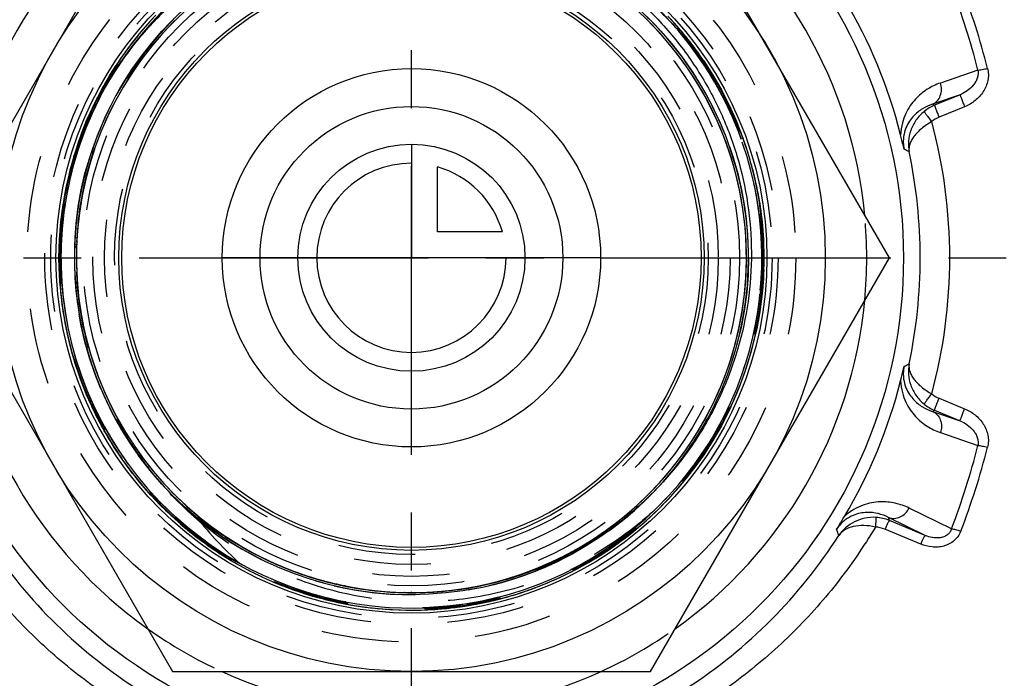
# Model space of a CAD drawing. Header units: millimetres. Extents: x 399 to 601, y 366 to 634.
# Tile 8 of 11: x 467 to 550, y 464 to 520. Entities that reach past the tile are written whole.
import ezdxf

# ---------------------------------------------------------------- set-up
doc = ezdxf.new("R2010")
doc.units = ezdxf.units.MM
doc.header["$LTSCALE"] = 65.185185
doc.linetypes.add('CENTER', pattern=[0.6, 0.375, -0.075, 0.075, -0.075])
doc.linetypes.add('HIDDEN', pattern=[0.2, 0.1, -0.1])
for name, color, linetype in [('ACHSEN_S', 7, 'CONTINUOUS'), ('FASEN', 7, 'CONTINUOUS'), ('FLAECHEN', 7, 'CONTINUOUS'), ('KONST.EL_MIT_GEO', 7, 'CONTINUOUS'), ('KURVEN', 7, 'CONTINUOUS')]:
    doc.layers.add(name, color=color, linetype=linetype)

msp = doc.modelspace()

# ---------------------------------------------------------------- linework, layer by layer
at = {"layer": 'ACHSEN_S', "color": 2, "linetype": 'CENTER'}
for p, q in [((500, 366), (500, 634)), ((398.75, 500), (601.25, 500))]:
    msp.add_line(p, q, dxfattribs=at)
at = {"layer": 'FASEN', "color": 7, "linetype": 'Continuous'}
msp.add_circle((500, 500), 41.605, dxfattribs=at)
for start, end in [(125.38464, 174.6153), (5.3847, 54.61536), (185.3847, 234.61536), (305.38464, 354.6153), (245.38455, 294.61545)]:
    msp.add_arc((500, 500), 38.5, start, end, dxfattribs=at)
at = {"layer": 'FASEN', "color": 8, "linetype": 'HIDDEN'}
for start, end in [(354.6153, 5.3847), (234.61536, 245.38455), (294.61545, 305.38464)]:
    msp.add_arc((500, 500), 38.5, start, end, dxfattribs=at)
at = {"layer": 'FLAECHEN', "color": 8, "linetype": 'HIDDEN'}
for radius in [29.805, 26.95, 25.1]:
    msp.add_circle((500, 500), radius, dxfattribs=at)
at = {"layer": 'FLAECHEN', "color": 7, "linetype": 'Continuous'}
msp.add_circle((500, 500), 24.5, dxfattribs=at)
at = {"layer": 'KONST.EL_MIT_GEO', "color": 7, "linetype": 'Continuous'}
for p, q in [((479.793, 535), (459.585, 500)), ((540.415, 500), (520.207, 535)), ((547.899, 515.88), (544.728, 514.785)), ((546.399, 513.797), (544.068, 512.993)), ((546.399, 513.797), (544.237, 512.904)), ((544.237, 512.904), (544.068, 512.993)), ((546.782, 512.773), (544.619, 511.887)), ((471.686, 500.964), (471.687, 500.991)), ((471.692, 501.106), (471.692, 501.125)), ((459.585, 500), (479.793, 465)), ((520.207, 465), (540.415, 500)), ((544.619, 488.113), (546.782, 487.227)), ((544.068, 487.007), (544.237, 487.096)), ((544.237, 487.096), (546.399, 486.203)), ((544.068, 487.007), (546.399, 486.203)), ((544.728, 485.215), (547.899, 484.12)), ((545.681, 477.076), (542.082, 478.827)), ((540.426, 477.777), (540.348, 478.026)), ((543.451, 476.515), (540.348, 478.026)), ((543.451, 476.515), (540.426, 477.777)), ((481.722, 476.5), (481.546, 476.635)), ((481.889, 476.374), (481.722, 476.5)), ((482.046, 476.257), (481.889, 476.374)), ((482.196, 476.147), (482.046, 476.257)), ((543.069, 475.783), (540.043, 477.036)), ((482.338, 476.044), (482.196, 476.147)), ((482.473, 475.947), (482.338, 476.044)), ((482.603, 475.855), (482.473, 475.947)), ((482.728, 475.768), (482.603, 475.855)), ((482.849, 475.685), (482.728, 475.768)), ((482.966, 475.605), (482.849, 475.685)), ((483.079, 475.529), (482.966, 475.605)), ((483.189, 475.456), (483.079, 475.529)), ((483.295, 475.386), (483.189, 475.456)), ((483.397, 475.319), (483.295, 475.386)), ((483.495, 475.255), (483.397, 475.319)), ((483.59, 475.195), (483.495, 475.255)), ((483.726, 475.109), (483.59, 475.195)), ((483.853, 475.03), (483.726, 475.109)), ((483.972, 474.956), (483.853, 475.03)), ((484.083, 474.889), (483.972, 474.956)), ((484.185, 474.828), (484.083, 474.889)), ((484.278, 474.773), (484.185, 474.828)), ((484.363, 474.723), (484.278, 474.773)), ((484.465, 474.664), (484.363, 474.723)), ((484.556, 474.612), (484.465, 474.664)), ((484.637, 474.566), (484.556, 474.612)), ((484.712, 474.524), (484.637, 474.566)), ((484.782, 474.485), (484.712, 474.524)), ((484.848, 474.449), (484.782, 474.485)), ((484.91, 474.415), (484.848, 474.449)), ((484.967, 474.385), (484.91, 474.415)), ((485.018, 474.358), (484.967, 474.385)), ((485.064, 474.334), (485.018, 474.358)), ((485.113, 474.308), (485.064, 474.334)), ((485.156, 474.286), (485.113, 474.308)), ((485.192, 474.268), (485.156, 474.286)), ((485.224, 474.252), (485.192, 474.268)), ((485.252, 474.239), (485.224, 474.252)), ((485.276, 474.227), (485.252, 474.239)), ((485.295, 474.218), (485.276, 474.227)), ((485.311, 474.21), (485.295, 474.218)), ((485.327, 474.203), (485.311, 474.21)), ((485.341, 474.196), (485.327, 474.203)), ((485.354, 474.19), (485.341, 474.196)), ((485.366, 474.185), (485.354, 474.19)), ((485.376, 474.18), (485.366, 474.185)), ((485.386, 474.176), (485.376, 474.18)), ((485.392, 474.173), (485.386, 474.176)), ((485.399, 474.171), (485.392, 474.173)), ((485.404, 474.168), (485.399, 474.171)), ((485.409, 474.166), (485.404, 474.168)), ((485.414, 474.164), (485.409, 474.166)), ((485.418, 474.163), (485.414, 474.164)), ((485.423, 474.161), (485.418, 474.163)), ((485.426, 474.159), (485.423, 474.161)), ((485.43, 474.158), (485.426, 474.159)), ((485.433, 474.157), (485.43, 474.158)), ((485.436, 474.156), (485.433, 474.157)), ((485.439, 474.155), (485.436, 474.156)), ((485.442, 474.154), (485.439, 474.155)), ((485.444, 474.153), (485.442, 474.154)), ((485.447, 474.152), (485.444, 474.153)), ((485.448, 474.151), (485.448, 474.152)), ((485.45, 474.151), (485.449, 474.151)), ((485.452, 474.15), (485.451, 474.151)), ((485.453, 474.15), (485.452, 474.15)), ((485.455, 474.149), (485.454, 474.149)), ((485.457, 474.149), (485.456, 474.149)), ((485.458, 474.148), (485.457, 474.148)), ((500, 471.67), (499.954, 471.67)), ((479.793, 465), (520.207, 465))]:
    msp.add_line(p, q, dxfattribs=at)
at = {"layer": 'KONST.EL_MIT_GEO', "color": 8, "linetype": 'HIDDEN'}
for p, q in [((478.374, 520.516), (477.951, 520.06)), ((522.117, 519.985), (521.687, 520.452)), ((477.596, 519.663), (477.187, 519.187)), ((477.981, 520.093), (477.565, 519.627)), ((522.502, 519.551), (522.079, 520.028)), ((522.877, 519.11), (522.462, 519.597)), ((476.852, 518.781), (476.457, 518.284)), ((477.22, 519.226), (476.817, 518.739)), ((523.244, 518.662), (522.837, 519.158)), ((523.602, 518.207), (523.204, 518.712)), ((476.493, 518.33), (476.106, 517.822)), ((523.952, 517.745), (523.562, 518.26)), ((475.801, 517.406), (475.43, 516.878)), ((476.142, 517.871), (475.763, 517.354)), ((524.292, 517.276), (523.911, 517.8)), ((524.623, 516.801), (524.251, 517.334)), ((475.145, 516.456), (474.791, 515.909)), ((475.468, 516.934), (475.106, 516.397)), ((524.945, 516.319), (524.582, 516.861)), ((525.257, 515.831), (524.904, 516.382)), ((474.526, 515.481), (474.191, 514.916)), ((474.831, 515.972), (474.486, 515.415)), ((525.56, 515.338), (525.217, 515.897)), ((525.854, 514.838), (525.52, 515.405)), ((474.231, 514.985), (473.905, 514.41)), ((526.137, 514.333), (525.813, 514.908)), ((473.671, 513.976), (473.364, 513.383)), ((473.946, 514.483), (473.63, 513.899)), ((526.411, 513.822), (526.097, 514.406)), ((526.674, 513.306), (526.371, 513.898)), ((473.149, 512.947), (472.863, 512.336)), ((473.405, 513.464), (473.109, 512.862)), ((473.574, 513.419), (473.594, 513.458)), ((473.583, 513.437), (473.594, 513.458)), ((473.594, 513.458), (473.63, 513.529)), ((473.594, 513.458), (473.626, 513.523)), ((473.594, 513.458), (473.625, 513.521)), ((473.594, 513.458), (473.624, 513.519)), ((473.594, 513.458), (473.616, 513.503)), ((473.594, 513.458), (473.609, 513.489)), ((473.594, 513.458), (473.606, 513.483)), ((473.594, 513.458), (473.604, 513.479)), ((473.594, 513.458), (473.603, 513.477)), ((473.604, 513.479), (473.627, 513.525)), ((473.606, 513.483), (473.633, 513.536)), ((526.928, 512.786), (526.635, 513.385)), ((527.171, 512.26), (526.889, 512.867)), ((527.404, 511.73), (527.133, 512.344)), ((527.627, 511.195), (527.367, 511.816)), ((471.815, 502.873), (471.821, 502.927)), ((471.759, 502.25), (471.763, 502.305)), ((471.772, 502.408), (471.773, 502.424)), ((471.773, 502.424), (471.775, 502.445)), ((471.775, 502.445), (471.78, 502.497)), ((471.701, 501.333), (471.702, 501.348)), ((471.701, 501.321), (471.701, 501.333)), ((471.702, 501.348), (471.705, 501.414)), ((471.705, 501.414), (471.708, 501.476)), ((471.718, 501.658), (471.72, 501.69)), ((471.72, 501.69), (471.725, 501.762)), ((471.732, 501.881), (471.734, 501.905)), ((471.734, 501.905), (471.738, 501.962)), ((471.681, 500.798), (471.683, 500.864)), ((471.683, 500.864), (471.685, 500.917)), ((471.685, 500.917), (471.686, 500.964)), ((471.692, 501.125), (471.695, 501.194)), ((528.329, 499.759), (528.328, 499.685)), ((528.329, 499.807), (528.329, 499.759)), ((528.329, 499.807), (528.329, 499.756)), ((528.329, 499.807), (528.329, 499.758)), ((528.329, 499.807), (528.329, 499.757)), ((528.329, 499.807), (528.329, 499.759)), ((529.8, 499.27), (529.809, 499.891)), ((529.776, 498.606), (529.8, 499.27)), ((529.7, 497.448), (529.749, 498.11)), ((529.744, 498.027), (529.78, 498.69)), ((529.644, 496.87), (529.707, 497.531)), ((529.5, 495.719), (529.588, 496.376)), ((529.578, 496.294), (529.653, 496.953)), ((529.411, 495.145), (529.512, 495.801)), ((529.2, 494.004), (529.326, 494.655)), ((529.311, 494.573), (529.424, 495.227)), ((529.077, 493.436), (529.216, 494.085)), ((528.8, 492.309), (528.964, 492.952)), ((528.944, 492.872), (529.096, 493.518)), ((528.645, 491.75), (528.821, 492.39)), ((528.302, 490.641), (528.503, 491.273)), ((528.479, 491.194), (528.668, 491.83)), ((528.114, 490.092), (528.328, 490.72)), ((527.707, 489.005), (527.945, 489.624)), ((527.916, 489.546), (528.142, 490.17)), ((527.488, 488.467), (527.738, 489.082)), ((527.018, 487.406), (527.292, 488.011)), ((527.258, 487.934), (527.52, 488.544)), ((526.768, 486.882), (527.053, 487.481)), ((473.372, 486.601), (473.677, 486.011)), ((526.237, 485.85), (526.545, 486.438)), ((526.507, 486.364), (526.804, 486.957)), ((473.638, 486.085), (473.955, 485.501)), ((473.914, 485.574), (474.242, 484.997)), ((525.666, 484.839), (525.997, 485.414)), ((525.956, 485.342), (526.276, 485.923)), ((474.2, 485.069), (474.539, 484.498)), ((525.366, 484.343), (525.708, 484.911)), ((474.496, 484.569), (474.845, 484.006)), ((474.801, 484.076), (475.162, 483.519)), ((524.737, 483.367), (525.101, 483.922)), ((525.056, 483.852), (525.409, 484.413)), ((475.116, 483.588), (475.487, 483.038)), ((475.44, 483.107), (475.538, 482.966)), ((475.538, 482.966), (475.542, 482.96)), ((524.071, 482.416), (524.456, 482.957)), ((524.408, 482.888), (524.783, 483.436)), ((475.767, 482.642), (475.822, 482.564)), ((523.724, 481.951), (524.12, 482.484)), ((476.424, 481.762), (476.519, 481.636)), ((476.829, 481.247), (477.252, 480.736)), ((523.003, 481.041), (523.419, 481.558)), ((523.368, 481.493), (523.774, 482.017)), ((477.198, 480.799), (477.631, 480.297)), ((521.286, 481.048), (521.237, 480.993)), ((521.286, 481.048), (521.238, 480.994)), ((521.272, 481.032), (521.241, 480.997)), ((521.286, 481.048), (521.244, 481.001)), ((521.286, 481.048), (521.246, 481.003)), ((521.286, 481.048), (521.256, 481.014)), ((521.286, 481.048), (521.272, 481.032)), ((521.286, 481.048), (521.275, 481.036)), ((521.299, 481.063), (521.286, 481.048)), ((522.248, 480.16), (522.684, 480.66)), ((522.63, 480.597), (523.056, 481.105)), ((477.576, 480.359), (478.019, 479.865)), ((477.963, 479.926), (478.415, 479.441)), ((479.78, 480.157), (479.776, 480.161)), ((479.78, 480.157), (479.777, 480.161)), ((479.781, 480.156), (479.777, 480.16)), ((479.781, 480.156), (479.777, 480.16)), ((479.781, 480.156), (479.777, 480.16)), ((479.864, 480.072), (479.827, 480.109)), ((479.9, 480.036), (479.864, 480.072)), ((480.06, 479.876), (480.053, 479.883)), ((480.307, 479.634), (480.304, 479.637)), ((521.458, 479.309), (521.913, 479.792)), ((521.857, 479.731), (522.303, 480.222)), ((478.415, 479.441), (478.85, 478.994)), ((520.636, 478.489), (521.11, 478.954)), ((521.051, 478.895), (521.516, 479.369)), ((479.173, 478.674), (479.652, 478.216)), ((479.592, 478.273), (480.08, 477.824)), ((519.783, 477.702), (520.275, 478.148)), ((520.214, 478.091), (520.696, 478.547)), ((480.019, 477.879), (480.516, 477.44)), ((480.453, 477.494), (480.959, 477.065)), ((480.895, 477.118), (481.409, 476.699)), ((518.9, 476.949), (519.409, 477.375)), ((519.345, 477.321), (519.845, 477.757)), ((481.344, 476.751), (481.866, 476.341)), ((481.8, 476.392), (482.33, 475.992)), ((517.522, 475.885), (518.055, 476.281)), ((517.988, 476.23), (518.513, 476.637)), ((518.448, 476.585), (518.964, 477.002)), ((482.263, 476.042), (482.801, 475.653)), ((482.733, 475.701), (483.278, 475.323)), ((516.57, 475.221), (517.117, 475.596)), ((517.049, 475.548), (517.589, 475.934)), ((483.21, 475.369), (483.762, 475.002)), ((483.692, 475.047), (484.252, 474.69)), ((484.181, 474.734), (484.748, 474.389)), ((515.095, 474.296), (515.664, 474.638)), ((515.593, 474.594), (516.154, 474.948)), ((516.084, 474.903), (516.639, 475.267)), ((484.676, 474.431), (485.249, 474.097)), ((485.177, 474.138), (485.756, 473.814)), ((485.683, 473.854), (486.269, 473.542)), ((513.569, 473.458), (514.156, 473.767)), ((514.083, 473.727), (514.664, 474.047)), ((514.592, 474.007), (515.167, 474.338)), ((486.195, 473.58), (486.787, 473.28)), ((486.712, 473.317), (487.309, 473.027)), ((487.234, 473.063), (487.837, 472.785)), ((511.996, 472.711), (512.601, 472.985)), ((512.525, 472.95), (513.124, 473.236)), ((513.049, 473.199), (513.643, 473.496)), ((487.761, 472.819), (488.369, 472.554)), ((488.293, 472.586), (488.906, 472.332)), ((488.829, 472.364), (489.446, 472.122)), ((489.369, 472.151), (489.991, 471.922)), ((494.742, 472.162), (494.666, 472.177)), ((494.741, 472.162), (494.666, 472.177)), ((494.742, 472.162), (494.666, 472.177)), ((494.742, 472.162), (494.666, 472.177)), ((494.742, 472.162), (494.666, 472.177)), ((509.837, 471.861), (510.46, 472.087)), ((510.383, 472.058), (511.002, 472.296)), ((510.925, 472.265), (511.539, 472.515)), ((511.463, 472.483), (512.072, 472.745)), ((489.913, 471.95), (490.54, 471.732)), ((490.461, 471.758), (491.092, 471.553)), ((491.01, 471.579), (491.648, 471.385)), ((491.562, 471.41), (492.206, 471.228)), ((492.117, 471.252), (492.768, 471.082)), ((496.09, 471.941), (496.081, 471.942)), ((499.423, 471.676), (499.418, 471.676)), ((499.423, 471.676), (499.418, 471.676)), ((499.433, 471.676), (499.428, 471.676)), ((500, 471.67), (499.969, 471.67)), ((500, 471.67), (499.983, 471.67)), ((500.009, 471.67), (500, 471.67)), ((500.006, 471.67), (500, 471.67)), ((500.014, 471.67), (500, 471.67)), ((500.012, 471.67), (500.006, 471.67)), ((500.042, 471.67), (500.014, 471.67)), ((500.575, 471.676), (500.568, 471.676)), ((500.581, 471.676), (500.575, 471.676)), ((500.581, 471.676), (500.575, 471.676)), ((507.617, 471.181), (508.257, 471.357)), ((508.177, 471.334), (508.813, 471.524)), ((508.734, 471.499), (509.366, 471.701)), ((509.287, 471.675), (509.915, 471.888)), ((492.687, 471.102), (493.332, 470.946)), ((493.251, 470.965), (493.899, 470.822)), ((493.818, 470.839), (494.469, 470.709)), ((494.387, 470.724), (495.04, 470.607)), ((494.958, 470.621), (495.613, 470.516)), ((495.531, 470.528), (496.188, 470.436)), ((496.106, 470.446), (496.764, 470.367)), ((503.054, 470.348), (503.713, 470.423)), ((503.631, 470.413), (504.288, 470.501)), ((504.206, 470.489), (504.862, 470.59)), ((504.78, 470.577), (505.434, 470.69)), ((505.352, 470.675), (506.003, 470.802)), ((505.922, 470.785), (506.571, 470.924)), ((506.49, 470.906), (507.135, 471.058)), ((507.055, 471.038), (507.698, 471.202)), ((496.682, 470.376), (497.342, 470.31)), ((497.259, 470.317), (497.92, 470.264)), ((497.838, 470.27), (498.5, 470.229)), ((498.417, 470.233), (499.08, 470.205)), ((498.997, 470.208), (499.66, 470.193)), ((499.577, 470.194), (500.24, 470.192)), ((500.157, 470.191), (500.821, 470.202)), ((500.738, 470.2), (501.401, 470.224)), ((501.318, 470.22), (501.98, 470.257)), ((501.897, 470.251), (502.559, 470.301)), ((502.476, 470.294), (503.137, 470.356))]:
    msp.add_line(p, q, dxfattribs=at)
for points in [[(478.28, 520.416), (477.887, 519.989), (477.502, 519.555), (477.125, 519.113), (476.757, 518.664), (476.398, 518.208), (476.048, 517.745), (475.707, 517.275), (475.376, 516.799), (475.053, 516.317), (474.74, 515.828), (474.437, 515.333), (474.143, 514.832), (473.859, 514.326), (473.585, 513.814), (473.321, 513.298), (473.067, 512.776), (472.824, 512.249), (472.59, 511.717), (472.368, 511.181), (472.155, 510.641), (471.953, 510.097), (471.762, 509.549), (471.581, 508.998), (471.412, 508.443), (471.253, 507.884), (471.105, 507.323), (470.967, 506.759), (470.841, 506.193), (470.726, 505.624), (470.622, 505.053), (470.53, 504.48), (470.448, 503.905), (470.377, 503.329), (470.318, 502.752), (470.27, 502.173), (470.234, 501.594), (470.208, 501.014), (470.194, 500.434), (470.191, 499.853), (470.2, 499.273), (470.22, 498.693), (470.251, 498.113), (470.293, 497.535), (470.347, 496.957), (470.412, 496.38), (470.488, 495.805), (470.575, 495.231), (470.673, 494.659), (470.783, 494.089), (470.904, 493.521), (471.035, 492.956), (471.178, 492.393), (471.331, 491.833), (471.496, 491.277), (471.671, 490.723), (471.857, 490.174), (472.054, 489.628), (472.261, 489.085), (472.479, 488.547), (472.707, 488.014), (472.946, 487.485), (473.194, 486.96), (473.453, 486.441), (473.722, 485.927), (474.001, 485.418), (474.29, 484.914), (474.589, 484.416), (474.897, 483.925), (475.215, 483.439), (475.304, 483.307)], [(529.798, 499.186), (529.808, 499.767), (529.807, 500.347), (529.795, 500.927), (529.771, 501.507), (529.736, 502.087), (529.69, 502.665), (529.632, 503.243), (529.563, 503.819), (529.483, 504.394), (529.392, 504.967), (529.29, 505.539), (529.177, 506.108), (529.052, 506.675), (528.917, 507.239), (528.77, 507.801), (528.613, 508.359), (528.445, 508.915), (528.266, 509.467), (528.076, 510.016), (527.876, 510.56), (527.665, 511.101), (527.443, 511.638), (527.212, 512.17), (526.97, 512.697), (526.717, 513.22), (526.455, 513.738), (526.182, 514.25), (525.9, 514.757), (525.608, 515.259), (525.306, 515.754), (524.994, 516.244), (524.673, 516.728), (524.343, 517.205), (524.003, 517.675), (523.655, 518.139), (523.297, 518.597), (522.93, 519.047), (522.555, 519.489), (522.171, 519.925), (521.779, 520.353)], [(528.271, 490.55), (528.45, 491.102), (528.618, 491.658), (528.775, 492.217), (528.921, 492.778), (529.056, 493.343), (529.18, 493.91), (529.293, 494.479), (529.395, 495.051), (529.486, 495.624), (529.566, 496.199), (529.634, 496.775), (529.691, 497.353), (529.737, 497.931), (529.772, 498.511), (529.795, 499.091), (529.807, 499.671), (529.808, 500.251), (529.797, 500.832), (529.776, 501.412), (529.742, 501.991), (529.698, 502.57), (529.642, 503.147), (529.575, 503.724), (529.497, 504.299), (529.408, 504.873), (529.308, 505.444), (529.196, 506.014), (529.073, 506.581), (528.94, 507.146), (528.795, 507.708), (528.64, 508.267), (528.473, 508.823), (528.296, 509.376), (528.108, 509.925), (527.91, 510.471), (527.7, 511.012), (527.481, 511.549), (527.251, 512.082), (527.01, 512.61), (526.76, 513.134), (526.499, 513.652), (526.228, 514.166), (525.947, 514.674), (525.657, 515.176), (525.356, 515.673), (525.046, 516.163), (524.727, 516.648), (524.398, 517.126), (524.06, 517.598), (523.713, 518.063), (523.357, 518.521), (522.992, 518.973), (522.618, 519.417), (522.236, 519.853), (521.845, 520.283)], [(472.904, 512.424), (472.668, 511.897), (472.443, 511.366), (472.228, 510.83), (472.024, 510.291), (471.83, 509.747), (471.646, 509.2), (471.473, 508.649), (471.311, 508.095), (471.16, 507.538), (471.019, 506.978), (470.89, 506.416), (470.771, 505.851), (470.663, 505.284), (470.566, 504.715), (470.481, 504.144), (470.406, 503.572), (470.342, 502.998), (470.29, 502.424), (470.248, 501.848), (470.218, 501.272), (470.199, 500.695), (470.191, 500.118), (470.195, 499.541), (470.209, 498.964), (470.235, 498.387), (470.271, 497.811), (470.319, 497.236), (470.379, 496.662), (470.449, 496.089), (470.53, 495.517), (470.622, 494.948), (470.726, 494.38), (470.84, 493.814), (470.965, 493.251), (471.101, 492.69), (471.248, 492.132), (471.406, 491.577), (471.574, 491.024), (471.753, 490.476), (471.943, 489.931), (472.143, 489.389), (472.354, 488.852), (472.575, 488.319), (472.806, 487.79), (473.048, 487.266), (473.299, 486.746), (473.561, 486.232), (473.833, 485.723), (474.114, 485.219), (474.405, 484.72), (474.706, 484.228), (474.767, 484.13)], [(472.863, 512.336), (472.628, 511.806), (472.404, 511.27), (472.189, 510.731), (471.986, 510.187), (471.793, 509.64), (471.61, 509.089), (471.439, 508.535), (471.278, 507.977), (471.128, 507.416), (470.989, 506.853), (470.861, 506.286), (470.745, 505.718), (470.639, 505.147), (470.544, 504.575), (470.461, 504), (470.388, 503.424), (470.327, 502.847), (470.277, 502.269), (470.239, 501.69), (470.212, 501.11), (470.196, 500.53), (470.191, 499.949), (470.198, 499.369), (470.216, 498.789), (470.245, 498.209), (470.285, 497.63), (470.337, 497.052), (470.4, 496.475), (470.474, 495.9), (470.56, 495.325), (470.656, 494.753), (470.764, 494.183), (470.883, 493.615), (471.013, 493.049), (471.154, 492.486), (471.305, 491.926), (471.468, 491.369), (471.641, 490.815), (471.826, 490.264), (472.021, 489.718), (472.226, 489.175), (472.442, 488.636), (472.669, 488.102), (472.905, 487.572), (473.153, 487.047), (473.41, 486.526)], [(529.809, 499.891), (529.805, 500.47), (529.791, 501.049), (529.765, 501.628), (529.727, 502.206), (529.679, 502.783), (529.619, 503.359), (529.548, 503.934), (529.466, 504.508), (529.373, 505.079), (529.269, 505.649), (529.154, 506.217), (529.027, 506.782), (528.89, 507.345), (528.742, 507.905), (528.583, 508.462), (528.413, 509.016), (528.232, 509.566), (528.041, 510.113), (527.839, 510.656), (527.591, 511.284)], [(492.675, 471.105), (493.236, 470.969), (493.799, 470.843), (494.365, 470.729), (494.933, 470.625), (495.502, 470.532), (496.074, 470.451), (496.646, 470.38), (497.221, 470.321), (497.796, 470.273), (498.372, 470.236), (498.948, 470.21), (499.525, 470.195), (500.102, 470.191), (500.679, 470.199), (501.256, 470.217), (501.833, 470.247), (502.408, 470.288), (502.983, 470.341), (503.557, 470.404), (504.129, 470.478), (504.7, 470.564), (505.269, 470.66), (505.836, 470.768), (506.401, 470.886), (506.963, 471.016), (507.523, 471.156), (508.08, 471.307), (508.634, 471.469), (509.185, 471.641), (509.732, 471.825), (510.276, 472.018), (510.816, 472.222), (511.352, 472.437), (511.883, 472.662), (512.41, 472.897), (512.933, 473.143), (513.45, 473.398), (513.963, 473.663), (514.47, 473.939), (514.972, 474.224), (515.468, 474.518), (515.959, 474.823), (516.443, 475.136), (516.921, 475.459), (517.393, 475.792), (517.859, 476.133), (518.317, 476.483), (518.769, 476.842), (519.214, 477.21), (519.652, 477.586), (520.082, 477.971), (520.505, 478.364), (520.92, 478.765), (521.327, 479.174), (521.726, 479.591), (522.117, 480.015), (522.5, 480.447), (522.875, 480.886), (523.24, 481.333), (523.597, 481.786), (523.946, 482.247), (524.285, 482.713), (524.615, 483.187), (524.936, 483.667), (525.247, 484.152), (525.55, 484.644), (525.842, 485.142), (526.125, 485.645), (526.398, 486.153), (526.661, 486.667), (526.914, 487.186), (527.157, 487.709), (527.39, 488.237), (527.613, 488.77), (527.825, 489.307), (528.027, 489.847), (528.218, 490.392), (528.399, 490.94), (528.569, 491.491), (528.728, 492.046), (528.877, 492.604), (529.015, 493.164), (529.142, 493.727), (529.258, 494.293), (529.363, 494.86), (529.457, 495.43), (529.54, 496.001), (529.611, 496.574), (529.672, 497.148), (529.722, 497.723), (529.76, 498.298), (529.788, 498.875), (529.804, 499.452), (529.809, 500.029), (529.803, 500.606), (529.786, 501.183), (529.757, 501.759), (529.717, 502.335), (529.667, 502.91), (529.605, 503.484), (529.532, 504.057), (529.448, 504.628), (529.353, 505.197), (529.246, 505.764), (529.129, 506.329), (529.001, 506.892), (528.862, 507.452), (528.713, 508.01), (528.552, 508.564), (528.381, 509.115), (528.199, 509.663), (528.007, 510.207), (527.804, 510.748)], [(475.767, 482.642), (475.878, 482.487), (476.224, 482.02), (476.578, 481.561), (476.942, 481.108), (477.314, 480.663), (477.695, 480.225), (478.084, 479.794), (478.482, 479.371)], [(475.767, 482.642), (475.774, 482.632), (476.166, 482.097)], [(476.116, 482.163), (476.468, 481.702), (476.881, 481.183)], [(478.358, 479.501), (478.761, 479.084), (479.232, 478.616)]]:
    msp.add_lwpolyline(points, dxfattribs=at)
at = {"layer": 'KONST.EL_MIT_GEO', "color": 7, "linetype": 'Continuous'}
for points in [[(479.999, 477.925), (479.865, 478.046), (479.727, 478.171), (479.586, 478.302), (479.442, 478.437), (479.293, 478.578), (479.142, 478.725), (478.986, 478.877), (478.827, 479.035), (478.664, 479.199), (478.498, 479.37), (478.327, 479.548), (478.154, 479.732), (477.976, 479.923), (477.796, 480.122), (477.611, 480.329), (477.424, 480.543), (477.232, 480.767), (477.037, 481), (476.837, 481.242), (476.633, 481.496), (476.424, 481.762), (476.211, 482.041), (475.991, 482.334), (475.767, 482.642), (475.538, 482.966), (475.304, 483.307), (475.064, 483.667), (474.82, 484.045), (474.767, 484.13)], [(481.546, 476.635), (481.36, 476.78), (481.263, 476.857), (481.164, 476.937), (481.061, 477.02), (480.955, 477.106), (480.847, 477.195), (480.735, 477.288), (480.621, 477.384), (480.503, 477.484), (480.382, 477.588), (480.258, 477.696), (480.13, 477.808), (479.999, 477.925)], [(485.466, 474.17), (485.467, 474.169), (485.468, 474.168), (485.469, 474.167), (485.47, 474.166), (485.471, 474.165), (485.472, 474.164), (485.473, 474.163), (485.474, 474.162), (485.475, 474.161), (485.476, 474.161), (485.477, 474.16), (485.477, 474.159), (485.478, 474.158), (485.479, 474.157), (485.48, 474.156), (485.48, 474.156), (485.481, 474.155), (485.482, 474.154), (485.482, 474.153), (485.483, 474.152), (485.483, 474.152), (485.484, 474.151), (485.484, 474.15), (485.484, 474.149), (485.484, 474.149), (485.485, 474.148), (485.485, 474.147), (485.485, 474.147), (485.484, 474.146), (485.484, 474.145), (485.483, 474.145), (485.483, 474.145), (485.482, 474.144), (485.481, 474.144), (485.481, 474.144), (485.48, 474.144), (485.479, 474.144), (485.478, 474.144), (485.477, 474.144), (485.476, 474.144), (485.475, 474.144), (485.474, 474.144), (485.473, 474.144), (485.472, 474.145), (485.471, 474.145), (485.47, 474.145), (485.469, 474.145), (485.468, 474.146), (485.467, 474.146), (485.466, 474.146), (485.465, 474.146), (485.464, 474.147), (485.463, 474.147), (485.462, 474.147), (485.461, 474.147), (485.46, 474.148), (485.459, 474.148)]]:
    msp.add_lwpolyline(points, dxfattribs=at)
for radius in [35, 30.062, 24.75]:
    msp.add_circle((500, 500), radius, dxfattribs=at)
at = {"layer": 'KONST.EL_MIT_GEO', "color": 8, "linetype": 'HIDDEN'}
for radius in [32.5, 31, 30.5, 29.75, 29.638, 28.501, 27.75, 26.95, 25.95]:
    msp.add_circle((500, 500), radius, dxfattribs=at)
for centre, radius, start, end in [((500, 500), 29.638, 43.72392, 152.92739), ((500, 500), 29.638, 240.63487, 152.89709), ((500, 500), 28.501, 356.87963, 177.56218), ((500, 500), 28.501, 49.46152, 174.83152), ((500, 500), 28.33, 91.16416, 224.59623), ((500, 500), 28.501, 318.3202, 49.46152), ((500, 500), 28.33, 134.68216, 258.68435), ((500, 500), 29.638, 152.99362, 39.39997), ((500, 500), 29.638, 359.6104, 37.23768), ((500, 500), 29.638, 152.99362, 224.80519), ((500, 500), 28.501, 174.83152, 318.32021), ((500.447, 499.984), 28.777, 175.48515, 176.05934), ((500.44, 499.985), 28.77, 175.16788, 175.37387), ((500.434, 499.985), 28.764, 174.23736, 174.98973), ((500.44, 499.985), 28.77, 177.33836, 177.5905), ((500.447, 499.984), 28.778, 176.66628, 177.02947), ((500.449, 499.984), 28.78, 176.22027, 176.45833), ((499.992, 500), 28.338, 0.12635, 3.0871), ((500, 500), 28.501, 178.92749, 318.22978), ((500, 500), 28.33, 271.1626, 359.51246), ((500.011, 500), 28.319, 359.61041, 0.12614), ((499.996, 500), 28.334, 359.61044, 0.12281), ((499.997, 499.997), 28.326, 223.63771, 224.8051), ((500, 500), 28.501, 230.56656, 318.28744), ((500.006, 500.006), 28.509, 224.8057, 228.35578), ((499.998, 499.998), 28.328, 224.46421, 259.14662), ((500, 500), 28.33, 258.88903, 258.96997), ((499.999, 499.997), 28.327, 258.96988, 259.56819), ((499.999, 499.995), 28.325, 258.96991, 259.40439), ((500, 500), 28.33, 259.1467, 268.86527), ((499.998, 499.992), 28.322, 259.3015, 259.89004), ((500, 499.999), 28.329, 259.61139, 260.55908), ((500.001, 500.004), 28.334, 259.89021, 262.04832), ((500, 500.003), 28.333, 260.55906, 260.79824), ((500.002, 500.025), 28.355, 260.70979, 268.84096), ((500.003, 500.036), 28.366, 260.71103, 268.83634), ((500, 500.009), 28.339, 267.64755, 268.82349), ((500, 499.996), 28.326, 268.82346, 269.99989), ((500, 499.985), 28.315, 269.82299, 269.99999), ((500, 499.996), 28.326, 270.00008, 271.16245), ((500, 499.998), 28.328, 270.22509, 271.16289), ((500, 500.008), 28.338, 271.16287, 272.07821)]:
    msp.add_arc(centre, radius, start, end, dxfattribs=at)
at = {"layer": 'KONST.EL_MIT_GEO', "color": 7, "linetype": 'Continuous'}
for centre, radius, start, end in [((500, 500), 28.501, 49.46152, 230.56656), ((500, 500), 28.33, 260.79764, 258.88903), ((500, 500), 28.33, 270, 90), ((485.968, 500.253), 63.872, 14.16218, 20.78994), ((486.88, 500.215), 63.83, 14.34181, 21.03816), ((500, 500), 28.501, 318.32021, 49.46152), ((500, 500), 42.652, 14.13345, 30.86655), ((500, 500), 29.638, 152.99361, 240.63487), ((545.579, 509.658), 3.513, 112.46448, 129.01361), ((545.579, 509.547), 2.529, 112.30218, 128.69091), ((501.164, 499.998), 44.357, 0.00272, 15.05722), ((487.681, 395.132), 126.178, 64.45711, 64.66873), ((499.441, 500), 43.581, 359.99948, 11.88788), ((500.432, 499.985), 28.762, 177.76677, 177.99577), ((499.441, 500), 43.581, 348.11212, 0.00052), ((501.164, 500.002), 44.357, 344.94278, 359.99728), ((487.681, 604.868), 126.178, 295.33132, 295.54294), ((500, 500), 42.652, 329.13345, 345.86655), ((545.579, 490.453), 2.529, 231.30909, 247.69782), ((545.579, 490.342), 3.513, 230.98639, 247.53552), ((485.819, 499.794), 64.028, 339.21814, 345.82974), ((486.752, 499.826), 63.964, 338.96888, 345.65116), ((500, 500), 28.33, 224.80519, 258.96998), ((504.297, 495.354), 28.344, 217.78597, 228.36524), ((539.086, 474.557), 3.488, 67.41054, 86.60374), ((539.086, 474.723), 2.502, 67.5106, 86.61919), ((500.218, 499.812), 43.188, 212.66548, 236.96543), ((499.782, 499.812), 43.188, 303.03457, 327.33452), ((416.993, 434.508), 126.33, 19.41552, 19.66821), ((500, 500), 28.33, 258.96997, 259.1467), ((500.073, 500.375), 28.712, 259.14452, 269.85447), ((500, 499.989), 28.319, 270.00001, 270.51856), ((500, 499.986), 28.316, 269.99999, 270.27047)]:
    msp.add_arc(centre, radius, start, end, dxfattribs=at)
for points, knots in [([(473.594, 513.458), (474.219, 514.653), (475.636, 516.959), (478.212, 520.094), (481.192, 522.848), (484.52, 525.168), (488.136, 527.011), (491.97, 528.34), (495.949, 529.13), (498.652, 529.286), (500, 529.27)], [0, 0, 0, 0, 0.125001, 0.250002, 0.375002, 0.500002, 0.625002, 0.750002, 0.875001, 1, 1, 1, 1]), ([(500, 529.27), (501.382, 529.254), (504.147, 529.026), (508.202, 528.101), (512.086, 526.61), (515.719, 524.583), (519.026, 522.06), (521.94, 519.091), (524.401, 515.737), (526.357, 512.065), (527.768, 508.152), (528.603, 504.076), (528.843, 499.923), (528.484, 495.778), (527.531, 491.728), (526.004, 487.859), (523.933, 484.251), (522.217, 482.069), (521.286, 481.048)], [0, 0, 0, 0, 0.062501, 0.125002, 0.187503, 0.250004, 0.312505, 0.375005, 0.437506, 0.500006, 0.562506, 0.625005, 0.687505, 0.750004, 0.812503, 0.875002, 0.937501, 1, 1, 1, 1]), ([(547.899, 515.88), (547.922, 515.766), (547.932, 515.53), (547.854, 515.189), (547.709, 514.874), (547.446, 514.497), (547.019, 514.104), (546.613, 513.883), (546.399, 513.797)], [0, 0, 0, 0, 0.126861, 0.252366, 0.377127, 0.501596, 0.750144, 1, 1, 1, 1]), ([(548.721, 516.026), (548.763, 515.861), (548.807, 515.518), (548.742, 514.834), (548.4, 514.028), (547.699, 513.257), (547.099, 512.903), (546.782, 512.773)], [0, 0, 0, 0, 0.124809, 0.249713, 0.498957, 0.749178, 1, 1, 1, 1]), ([(547.899, 515.88), (547.95, 515.882), (548.068, 515.895), (548.343, 515.938), (548.565, 515.987), (548.721, 516.026)], [0, 0, 0, 0, 0.18604, 0.424897, 1, 1, 1, 1]), ([(544.728, 514.785), (544.34, 514.651), (543.573, 514.284), (542.736, 513.589), (542.161, 512.868), (541.774, 512.194), (541.472, 511.368), (541.377, 510.749), (541.361, 510.415)], [0, 0, 0, 0, 0.210538, 0.431655, 0.551412, 0.681711, 0.828422, 1, 1, 1, 1]), ([(544.068, 512.993), (544.217, 513.058), (544.494, 513.26), (544.757, 513.711), (544.847, 514.246), (544.786, 514.611), (544.728, 514.785)], [0, 0, 0, 0, 0.233524, 0.477542, 0.734468, 1, 1, 1, 1]), ([(546.399, 513.797), (546.398, 513.794), (546.4, 513.784), (546.403, 513.765), (546.411, 513.737), (546.423, 513.7), (546.438, 513.654), (546.465, 513.577), (546.506, 513.464), (546.564, 513.312), (546.631, 513.141), (546.705, 512.959), (546.756, 512.835), (546.782, 512.773)], [0, 0, 0, 0, 0.00874, 0.026445, 0.05321, 0.08883, 0.132961, 0.185161, 0.311553, 0.462824, 0.632741, 0.814294, 1, 1, 1, 1]), ([(474.767, 484.13), (474.085, 485.213), (472.863, 487.471), (471.487, 491.065), (470.589, 494.808), (470.184, 498.635), (470.28, 502.483), (470.875, 506.286), (471.96, 509.978), (473, 512.325), (473.594, 513.458)], [0, 0, 0, 0, 0.124997, 0.249999, 0.375, 0.500001, 0.625002, 0.750002, 0.875002, 1, 1, 1, 1]), ([(544.068, 512.993), (543.772, 512.898), (543.181, 512.633), (542.532, 512.111), (542.084, 511.544), (541.778, 510.968), (541.612, 510.351), (541.579, 509.731), (541.624, 509.369), (541.667, 509.178)], [0, 0, 0, 0, 0.188592, 0.38809, 0.49875, 0.62449, 0.780933, 0.881417, 1, 1, 1, 1]), ([(544.237, 512.904), (544.235, 512.901), (544.237, 512.891), (544.241, 512.873), (544.249, 512.845), (544.26, 512.808), (544.276, 512.763), (544.303, 512.687), (544.344, 512.575), (544.402, 512.423), (544.469, 512.253), (544.542, 512.073), (544.593, 511.949), (544.619, 511.887)], [0, 0, 0, 0, 0.008642, 0.026283, 0.052987, 0.088541, 0.132605, 0.184735, 0.311002, 0.462204, 0.632155, 0.813897, 1, 1, 1, 1]), ([(543.368, 512.387), (543.101, 512.171), (542.639, 511.675), (542.19, 510.797), (541.998, 509.88), (542.032, 509.269), (542.087, 508.978)], [0, 0, 0, 0, 0.270124, 0.525313, 0.766636, 1, 1, 1, 1]), ([(543.368, 512.387), (543.367, 512.384), (543.37, 512.373), (543.377, 512.356), (543.392, 512.33), (543.421, 512.281), (543.473, 512.204), (543.55, 512.096), (543.645, 511.968), (543.755, 511.826), (543.873, 511.675), (543.956, 511.573), (543.998, 511.521)], [0, 0, 0, 0, 0.010052, 0.028548, 0.055797, 0.091665, 0.187936, 0.31374, 0.464148, 0.633212, 0.814221, 1, 1, 1, 1]), ([(543.998, 511.521), (543.69, 511.345), (543.14, 510.975), (542.574, 510.411), (542.273, 509.944), (542.132, 509.614), (542.065, 509.291), (542.071, 509.079), (542.087, 508.978)], [0, 0, 0, 0, 0.316906, 0.589931, 0.707025, 0.812477, 0.908911, 1, 1, 1, 1]), ([(541.667, 509.178), (541.643, 509.273), (541.542, 509.685), (541.441, 510.098), (541.361, 510.415)], [0, 0, 0, 0, 0.229799, 1, 1, 1, 1]), ([(541.361, 489.585), (541.389, 489.694), (541.492, 490.106), (541.592, 490.518), (541.667, 490.822)], [0, 0, 0, 0, 0.263746, 1, 1, 1, 1]), ([(541.667, 490.822), (541.624, 490.631), (541.579, 490.269), (541.612, 489.649), (541.778, 489.032), (542.084, 488.456), (542.532, 487.889), (543.181, 487.367), (543.772, 487.102), (544.068, 487.007)], [0, 0, 0, 0, 0.118583, 0.219067, 0.375509, 0.501249, 0.61191, 0.811407, 1, 1, 1, 1]), ([(542.087, 491.022), (542.032, 490.731), (541.998, 490.12), (542.19, 489.203), (542.639, 488.325), (543.101, 487.829), (543.368, 487.613)], [0, 0, 0, 0, 0.233364, 0.474687, 0.729876, 1, 1, 1, 1]), ([(542.087, 491.022), (542.071, 490.921), (542.065, 490.709), (542.132, 490.386), (542.273, 490.056), (542.574, 489.589), (543.14, 489.025), (543.69, 488.655), (543.998, 488.479)], [0, 0, 0, 0, 0.091089, 0.187523, 0.292975, 0.410069, 0.683094, 1, 1, 1, 1]), ([(541.361, 489.585), (541.377, 489.251), (541.472, 488.632), (541.774, 487.806), (542.161, 487.132), (542.736, 486.411), (543.573, 485.716), (544.34, 485.349), (544.728, 485.215)], [0, 0, 0, 0, 0.171577, 0.318288, 0.448587, 0.568345, 0.789461, 1, 1, 1, 1]), ([(543.368, 487.613), (543.367, 487.616), (543.37, 487.627), (543.377, 487.644), (543.392, 487.67), (543.421, 487.719), (543.473, 487.796), (543.55, 487.904), (543.645, 488.032), (543.755, 488.174), (543.873, 488.325), (543.956, 488.427), (543.998, 488.479)], [0, 0, 0, 0, 0.010052, 0.028548, 0.055797, 0.091665, 0.187935, 0.313739, 0.464148, 0.633211, 0.814221, 1, 1, 1, 1]), ([(544.237, 487.096), (544.235, 487.099), (544.237, 487.109), (544.241, 487.127), (544.249, 487.155), (544.26, 487.192), (544.276, 487.237), (544.303, 487.313), (544.344, 487.425), (544.402, 487.577), (544.469, 487.747), (544.542, 487.927), (544.593, 488.051), (544.619, 488.113)], [0, 0, 0, 0, 0.008642, 0.026283, 0.052987, 0.088541, 0.132605, 0.184735, 0.311002, 0.462204, 0.632155, 0.813897, 1, 1, 1, 1]), ([(546.399, 486.203), (546.398, 486.206), (546.4, 486.216), (546.403, 486.235), (546.411, 486.263), (546.423, 486.3), (546.438, 486.346), (546.465, 486.423), (546.506, 486.536), (546.564, 486.688), (546.631, 486.859), (546.705, 487.041), (546.756, 487.165), (546.782, 487.227)], [0, 0, 0, 0, 0.00874, 0.026445, 0.05321, 0.08883, 0.132961, 0.185161, 0.311553, 0.462824, 0.632741, 0.814294, 1, 1, 1, 1]), ([(546.782, 487.227), (547.099, 487.097), (547.699, 486.743), (548.4, 485.972), (548.742, 485.166), (548.807, 484.482), (548.763, 484.139), (548.721, 483.974)], [0, 0, 0, 0, 0.250822, 0.501043, 0.750287, 0.875191, 1, 1, 1, 1]), ([(544.068, 487.007), (544.217, 486.942), (544.494, 486.74), (544.757, 486.289), (544.847, 485.754), (544.786, 485.389), (544.728, 485.215)], [0, 0, 0, 0, 0.233524, 0.477542, 0.734468, 1, 1, 1, 1]), ([(546.399, 486.203), (546.613, 486.117), (547.019, 485.896), (547.446, 485.503), (547.709, 485.126), (547.854, 484.811), (547.932, 484.47), (547.922, 484.234), (547.899, 484.12)], [0, 0, 0, 0, 0.249856, 0.498404, 0.622873, 0.747634, 0.873139, 1, 1, 1, 1]), ([(547.899, 484.12), (547.95, 484.118), (548.068, 484.105), (548.343, 484.062), (548.565, 484.013), (548.721, 483.974)], [0, 0, 0, 0, 0.18604, 0.424897, 1, 1, 1, 1]), ([(500, 471.663), (501.992, 471.658), (505.991, 472.067), (511.721, 473.911), (516.945, 476.901), (519.944, 479.576), (521.286, 481.048)], [0, 0, 0, 0, 0.249999, 0.499998, 0.749998, 1, 1, 1, 1]), ([(542.082, 478.827), (541.713, 479.007), (540.911, 479.29), (539.827, 479.39), (538.911, 479.287), (538.161, 479.084), (537.364, 478.713), (536.859, 478.343), (536.611, 478.118)], [0, 0, 0, 0, 0.210539, 0.431655, 0.551413, 0.681712, 0.828423, 1, 1, 1, 1]), ([(540.348, 478.026), (540.499, 477.967), (540.838, 477.915), (541.343, 478.047), (541.785, 478.362), (542, 478.663), (542.082, 478.827)], [0, 0, 0, 0, 0.233524, 0.477542, 0.734468, 1, 1, 1, 1]), ([(494.58, 472.193), (494.002, 472.306), (492.854, 472.567), (491.158, 473.062), (489.773, 473.561), (488.685, 474.009), (487.88, 474.37), (487.085, 474.755), (486.303, 475.164), (485.532, 475.595), (484.901, 475.974), (484.403, 476.287), (484.033, 476.527), (483.666, 476.772), (483.302, 477.022), (483.001, 477.233), (482.762, 477.404), (482.583, 477.534), (482.404, 477.663), (482.27, 477.76), (482.181, 477.824), (482.136, 477.856), (482.091, 477.888), (482.053, 477.915), (482.023, 477.935), (482, 477.951), (481.977, 477.966), (481.954, 477.981), (481.934, 477.993), (481.919, 478.002), (481.908, 478.007), (481.9, 478.011), (481.894, 478.013), (481.888, 478.015), (481.884, 478.014), (481.883, 478.009), (481.886, 478.004), (481.89, 477.996), (481.894, 477.991), (481.897, 477.987)], [0, 0, 0, 0, 0.12502, 0.250037, 0.375051, 0.437565, 0.500079, 0.562592, 0.625105, 0.687617, 0.750129, 0.781386, 0.812642, 0.843898, 0.875154, 0.906408, 0.922035, 0.937661, 0.953287, 0.96891, 0.972816, 0.976721, 0.980625, 0.984529, 0.98648, 0.988431, 0.990381, 0.992331, 0.994278, 0.99525, 0.996219, 0.996702, 0.99718, 0.997658, 0.997867, 0.998088, 0.998557, 0.999033, 1, 1, 1, 1]), ([(540.348, 478.026), (540.072, 478.169), (539.467, 478.399), (538.638, 478.489), (537.921, 478.405), (537.297, 478.215), (536.744, 477.896), (536.281, 477.48), (536.058, 477.192), (535.953, 477.027)], [0, 0, 0, 0, 0.188593, 0.38809, 0.498751, 0.624491, 0.780933, 0.881417, 1, 1, 1, 1]), ([(535.953, 477.027), (536.003, 477.111), (536.224, 477.474), (536.444, 477.837), (536.611, 478.118)], [0, 0, 0, 0, 0.229798, 1, 1, 1, 1]), ([(539.292, 478.039), (538.974, 478.058), (538.338, 478.011), (537.453, 477.703), (536.698, 477.194), (536.302, 476.745), (536.139, 476.502)], [0, 0, 0, 0, 0.261523, 0.51514, 0.760261, 1, 1, 1, 1]), ([(539.292, 478.039), (539.29, 478.032), (539.289, 478.008), (539.283, 477.96), (539.278, 477.886), (539.27, 477.788), (539.262, 477.668), (539.249, 477.477), (539.24, 477.326), (539.233, 477.221)], [0, 0, 0, 0, 0.026038, 0.085796, 0.177624, 0.298932, 0.44629, 0.61553, 1, 1, 1, 1]), ([(477.204, 461.115), (475.52, 462.077), (472.274, 464.216), (467.858, 468.016), (463.964, 472.351), (461.76, 475.555), (460.767, 477.221)], [0, 0, 0, 0, 0.250202, 0.499935, 0.749705, 1, 1, 1, 1]), ([(539.233, 477.221), (538.24, 475.555), (536.036, 472.351), (532.142, 468.016), (527.726, 464.216), (524.48, 462.077), (522.796, 461.115)], [0, 0, 0, 0, 0.250295, 0.500065, 0.749798, 1, 1, 1, 1]), ([(539.233, 477.221), (538.913, 477.296), (538.287, 477.384), (537.397, 477.314), (536.754, 477.07), (536.36, 476.772), (536.205, 476.595), (536.139, 476.502)], [0, 0, 0, 0, 0.294539, 0.56056, 0.791942, 0.897825, 1, 1, 1, 1]), ([(540.426, 477.777), (540.423, 477.777), (540.415, 477.772), (540.398, 477.755), (540.372, 477.715), (540.333, 477.649), (540.286, 477.56), (540.232, 477.451), (540.172, 477.324), (540.108, 477.184), (540.065, 477.086), (540.043, 477.036)], [0, 0, 0, 0, 0.010698, 0.028722, 0.088823, 0.180546, 0.301588, 0.448572, 0.617298, 0.80289, 1, 1, 1, 1]), ([(546.455, 476.871), (546.396, 476.718), (546.241, 476.424), (545.907, 476.055), (545.493, 475.776), (545.025, 475.597), (544.531, 475.516), (543.865, 475.528), (543.375, 475.656), (543.069, 475.783)], [0, 0, 0, 0, 0.123855, 0.248146, 0.37297, 0.498263, 0.623849, 0.749539, 1, 1, 1, 1]), ([(543.451, 476.515), (543.448, 476.515), (543.441, 476.511), (543.423, 476.493), (543.396, 476.454), (543.358, 476.39), (543.311, 476.302), (543.256, 476.194), (543.173, 476.02), (543.111, 475.88), (543.069, 475.783)], [0, 0, 0, 0, 0.010992, 0.02916, 0.089318, 0.180929, 0.301773, 0.448546, 0.617121, 1, 1, 1, 1]), ([(545.681, 477.076), (545.649, 476.974), (545.553, 476.775), (545.32, 476.539), (545.026, 476.382), (544.6, 476.279), (544.055, 476.304), (543.645, 476.432), (543.451, 476.515)], [0, 0, 0, 0, 0.124275, 0.251009, 0.378765, 0.505946, 0.75541, 1, 1, 1, 1]), ([(545.681, 477.076), (545.731, 477.072), (545.844, 477.054), (546.105, 476.992), (546.311, 476.924), (546.455, 476.871)], [0, 0, 0, 0, 0.188513, 0.427098, 1, 1, 1, 1])]:
    msp.add_open_spline(points, degree=3, knots=knots, dxfattribs=at)
at = {"layer": 'KONST.EL_MIT_GEO', "color": 8, "linetype": 'HIDDEN'}
for points, knots in [([(506.268, 528.517), (507.768, 528.225), (510.726, 527.404), (514.913, 525.497), (518.754, 522.963), (521.023, 520.896), (522.07, 519.783)], [0, 0, 0, 0, 0.249997, 0.499996, 0.749997, 1, 1, 1, 1]), ([(471.821, 502.927), (471.988, 504.554), (472.602, 507.785), (474.33, 512.399), (476.399, 515.95), (478.387, 518.552), (479.485, 519.769), (480.056, 520.355)], [0, 0, 0, 0, 0.249938, 0.499879, 0.749826, 0.874911, 1, 1, 1, 1]), ([(522.07, 519.783), (522.719, 519.092), (523.944, 517.639), (526.086, 514.507), (528.166, 510.215), (529.617, 504.688), (529.856, 500.879), (529.792, 498.987)], [0, 0, 0, 0, 0.125104, 0.250214, 0.500137, 0.750067, 1, 1, 1, 1]), ([(478.796, 480.956), (478.208, 481.644), (477.088, 483.07), (475.116, 486.11), (473.19, 490.233), (471.845, 495.52), (471.625, 499.156), (471.686, 500.964)], [0, 0, 0, 0, 0.12511, 0.250214, 0.500149, 0.750075, 1, 1, 1, 1]), ([(529.792, 498.987), (529.727, 497.094), (529.23, 493.31), (527.407, 487.894), (525.039, 483.754), (522.69, 480.774), (521.369, 479.408), (520.674, 478.763)], [0, 0, 0, 0, 0.249933, 0.499863, 0.749786, 0.874896, 1, 1, 1, 1]), ([(520.674, 478.763), (519.246, 477.438), (516.118, 475.062), (510.823, 472.5), (505.122, 471.036), (499.245, 470.738), (493.426, 471.621), (487.903, 473.656), (482.907, 476.764), (480.062, 479.474), (478.796, 480.956)], [0, 0, 0, 0, 0.125007, 0.250012, 0.375015, 0.500016, 0.625015, 0.750012, 0.875007, 1, 1, 1, 1])]:
    msp.add_open_spline(points, degree=3, knots=knots, dxfattribs=at)
at = {"layer": 'KURVEN', "color": 40, "linetype": 'Continuous'}
for p, q in [((500, 509.6), (500, 500)), ((502.2, 502.2), (502.2, 507.692)), ((507.692, 502.2), (502.2, 502.2)), ((516, 500), (484, 500))]:
    msp.add_line(p, q, dxfattribs=at)
for radius in [16, 12.8, 9.6]:
    msp.add_circle((500, 500), radius, dxfattribs=at)
for start, end in [(90, 360), (15.96201, 74.03799)]:
    msp.add_arc((500, 500), 8, start, end, dxfattribs=at)

doc.saveas('drawing.dxf')
